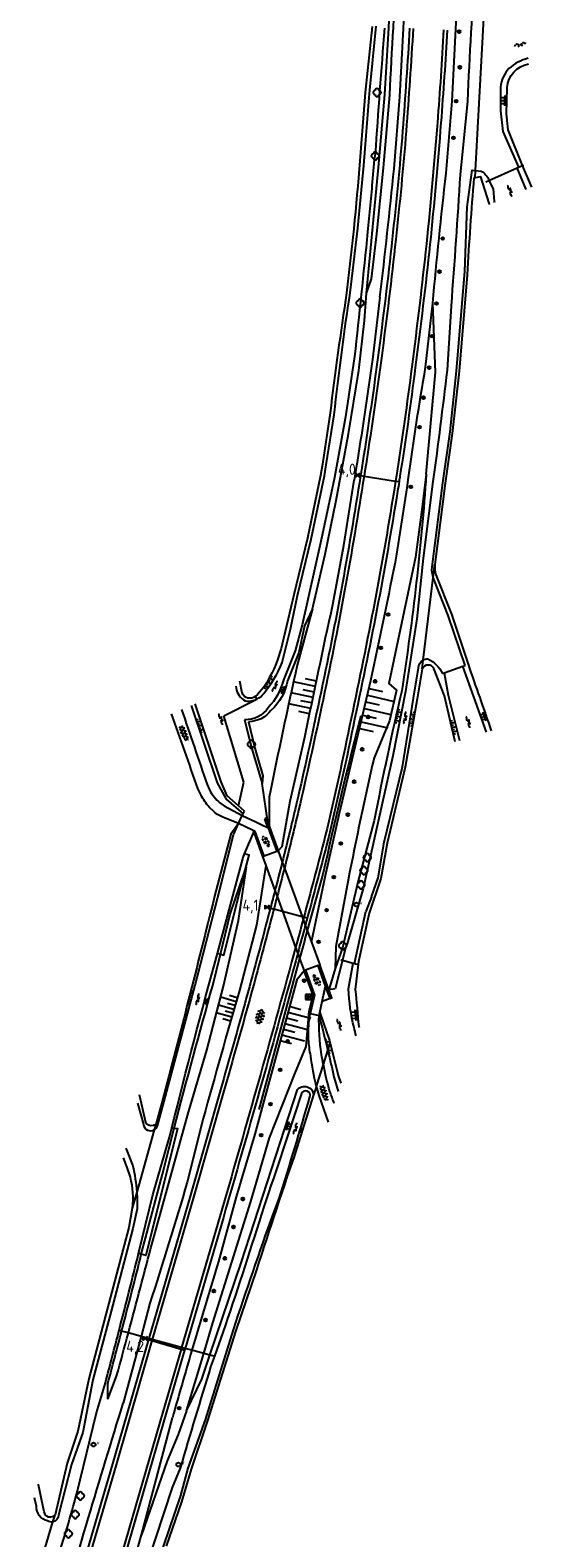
# Model space of a CAD drawing. Extents: x 121149 to 123702, y 457169 to 470031.
# Tile 54 of 87: x 122138 to 122251, y 465658 to 465996. Entities that reach past the tile are written whole.
import ezdxf

# ---------------------------------------------------------------- set-up
doc = ezdxf.new("R2010")
doc.units = 0
doc.header["$LTSCALE"] = 4
doc.layers.get('0').update_dxf_attribs({"color": 8, "linetype": 'CONTINUOUS'})
doc.layers.add('REFERENTIE', color=8, linetype='CONTINUOUS')
doc.styles.add('ISO', font='ISO')

# ---------------------------------------------------------------- blocks, each defined once
blk = doc.blocks.new('talud')
at = {"color": 0}
for p, q in [((0, 0.75), (0.5, 0.75)), ((0, 0.5), (1, 0.5)), ((0, 0.25), (0.5, 0.25)), ((0, 0), (1, 0)), ((0, -0.25), (0.5, -0.25)), ((0, -0.5), (1, -0.5)), ((0, -0.75), (0.5, -0.75))]:
    blk.add_line(p, q, dxfattribs=at)
blk = doc.blocks.new('water')
at = {"color": 0, "linetype": 'ByBlock', "lineweight": -2}
for centre, start, end in [((-0.01, 0.75), 129.7446, 230.2554), ((-0.32, 1.12), 309.7446, 50.2554), ((-0.32, 0.37), 309.7446, 50.2554), ((0.32, 0.01), 129.7446, 230.2554), ((0, 0.38), 309.7446, 50.2554), ((-0.01, -0.74), 129.7446, 230.2554), ((-0.32, -0.37), 309.7446, 50.2554), ((-0.32, -1.12), 309.7446, 50.2554), ((0, -0.37), 309.7446, 50.2554)]:
    blk.add_arc(centre, 0.244, start, end, dxfattribs=at)
blk = doc.blocks.new('struik')
at = {"color": 0, "linetype": 'Continuous'}
for centre, start, end in [((-0.44, 0), 91.0912, 268.9013), ((0, 0.44), 1.0233, 178.9632), ((0.44, 0), 271.6625, 88.3448), ((0, -0.45), 180.4729, 359.5406)]:
    blk.add_arc(centre, 0.45, start, end, dxfattribs=at)
blk = doc.blocks.new('boom')
at = {"color": 0}
for radius in [0.315, 0.225, 0.135]:
    blk.add_circle((0, 0), radius, dxfattribs=at)
blk = doc.blocks.new('kilometerpaal')
at = {"color": 0}
for p, q in [((-0.44, 0.44), (0.44, -0.44)), ((-0.44, -0.44), (-0.44, 0.44)), ((0.44, 0.44), (-0.44, -0.44)), ((0.44, -0.44), (0.44, 0.44))]:
    blk.add_line(p, q, dxfattribs=at)
at = {"color": 0, "style": 'ISO'}
blk.add_attdef('KILOMETERPAAL', (0.59, 0.87), '', height=2.5, dxfattribs=at)
blk = doc.blocks.new('asfalt4')
at = {"color": 0, "linetype": 'ByBlock', "lineweight": -2}
for p, q in [((-0.63, 0.38), (0.64, 1.04)), ((-0.63, 0.4), (0.66, -0.42)), ((-0.57, -0.3), (0.73, 0.38)), ((-0.53, 1.07), (0.74, 0.27)), ((-0.52, 1.14), (0.54, 1.69)), ((-0.43, 1.75), (0.63, 1.08)), ((-0.56, -0.38), (0.58, -1.1)), ((-0.49, -0.96), (0.67, -0.36)), ((-0.46, -1.19), (0.39, -1.73)), ((-0.34, -1.59), (0.57, -1.11))]:
    blk.add_line(p, q, dxfattribs=at)
blk = doc.blocks.new('beton4')
at = {"color": 0, "linetype": 'ByBlock', "lineweight": -2}
for p, q in [((-0.68, 0.66), (-0.45, 0.52)), ((-0.45, 0.26), (-0.68, 0.13)), ((-0.23, 1.44), (-0.45, 1.31)), ((-0.45, 1.31), (-0.45, 1.05)), ((-0.45, 1.05), (-0.23, 0.92)), ((-0.45, 0.52), (-0.45, 0.26)), ((0, 1.31), (-0.23, 1.44)), ((-0.23, 0.92), (0, 1.05)), ((0, 1.05), (0, 1.31)), ((0, 0.52), (0.23, 0.66)), ((0, 0.26), (0, 0.52)), ((0.23, 0.13), (0, 0.26)), ((0.23, 0.66), (0.45, 0.52)), ((0.45, 0.26), (0.23, 0.13)), ((0.45, 0.52), (0.45, 0.26)), ((-0.45, -0.26), (-0.23, -0.13)), ((-0.45, -0.52), (-0.45, -0.26)), ((-0.23, -0.66), (-0.45, -0.52)), ((-0.23, -0.13), (0, -0.26)), ((0, -0.52), (-0.23, -0.66)), ((0, -0.26), (0, -0.52)), ((0, -1.05), (0.23, -0.92)), ((0.23, -0.92), (0.45, -1.05)), ((0.45, -0.26), (0.68, -0.13)), ((0.45, -0.52), (0.45, -0.26)), ((0.68, -0.66), (0.45, -0.52))]:
    blk.add_line(p, q, dxfattribs=at)
blk = doc.blocks.new('verklikker')
at = {"color": 0}
blk.add_circle((0, 0), 0.45, dxfattribs=at)
at = {"color": 0, "style": 'ISO'}
blk.add_attdef('VERKLIKKER', (0.7, 0), '', height=0.9, dxfattribs=at)
blk = doc.blocks.new('schk')
at = {"color": 0}
for p, q in [((0.86, 0.56), (-0.86, 0.56)), ((-0.86, 0.56), (-0.86, -0.56)), ((0.86, -0.56), (0.86, 0.56)), ((-0.86, -0.56), (0.86, -0.56))]:
    blk.add_line(p, q, dxfattribs=at)
at = {"color": 0, "linetype": 'Continuous'}
for p, q in [((-0.86, 0.56), (0.86, -0.56)), ((-0.86, -0.56), (0.86, 0.56))]:
    blk.add_line(p, q, dxfattribs=at)
blk = doc.blocks.new('asfalt6')
at = {"color": 0, "linetype": 'ByBlock', "lineweight": -2}
for p, q in [((-0.93, 0.18), (0.7, 1.13)), ((-0.89, -0.52), (0.89, 0.52)), ((-0.89, 0.52), (0.89, -0.52)), ((-0.76, 1.01), (0.3, 1.62)), ((-0.7, 1.13), (0.93, 0.18)), ((-0.3, 1.62), (0.76, 1.01)), ((-0.93, -0.18), (0.7, -1.13)), ((-0.76, -1.01), (0.3, -1.62)), ((-0.7, -1.13), (0.93, -0.18)), ((-0.3, -1.62), (0.76, -1.01))]:
    blk.add_line(p, q, dxfattribs=at)

msp = doc.modelspace()

# ---------------------------------------------------------------- linework, layer by layer
at = {"layer": 'REFERENTIE'}
for points in [[(122213.525, 465936.742), (122216.251, 465964.873), (122217.639, 465981.197), (122218.573, 465996.143), (122219.871, 466026.491), (122220.078, 466041.819)], [(122219.72, 465964.596), (122221.018, 465980.719), (122221.868, 465995.998), (122223.258, 466027.32)], [(122237.982, 465964.186), (122240.724, 466014.749)], [(122231.392, 465963.596), (122232.738, 465979.766), (122234.3, 466010.697)], [(122209.962, 465937.422), (122211.583, 465951.322), (122212.947, 465965.333), (122214.2, 465981.459), (122215.718, 465996.515)], [(122214.78, 465996.466), (122213.258, 465981.676)], [(122243.549, 465982.886), (122243.578, 465977.574), (122244.097, 465972.941), (122247.617, 465964.923)], [(122248.53, 465965.333), (122245.29, 465973.285), (122244.925, 465976.866), (122245.063, 465982.816)], [(122213.525, 465936.742), (122214.646, 465939.954), (122215.892, 465950.057), (122217.346, 465964.805), (122218.739, 465981.14)], [(122236.144, 465979.721), (122234.509, 465963.266)], [(122215.505, 465967.932), (122215.235, 465966.63), (122214.73, 465960.849), (122214.724, 465960.186), (122213.783, 465950.472)], [(122240.983, 465961.949), (122247.28, 465964.772)], [(122247.28, 465964.772), (122247.617, 465964.923)], [(122249.355, 465959.978), (122247.28, 465964.772)], [(122247.617, 465964.923), (122248.53, 465965.333)], [(122248.53, 465965.333), (122248.764, 465965.438)], [(122250.593, 465960.49), (122248.53, 465965.333)], [(122228.297, 465876.039), (122230.626, 465894.25), (122232.253, 465905.653), (122233.714, 465919.333), (122235.608, 465941.553), (122236.13, 465956.074), (122237.184, 465964.254), (122237.982, 465964.186)], [(122237.896, 465962.598), (122237.59, 465962.549)], [(122237.896, 465962.598), (122237.982, 465964.186)], [(122241.172, 465956.595), (122241.06, 465956.883), (122239.16, 465962.801), (122237.896, 465962.598)], [(122237.982, 465964.186), (122239.221, 465964.08)], [(122240.283, 465961.635), (122240.983, 465961.949)], [(122240.983, 465961.949), (122241.899, 465960.129), (122242.14, 465957.25), (122242.223, 465957.03)], [(122210.694, 465951.146), (122209.094, 465936.817)], [(122236.097, 465940.85), (122234.294, 465919.277)], [(122201.449, 465866.014), (122204.256, 465878.3), (122206.767, 465890.279), (122209.521, 465905.252), (122211.791, 465919.435), (122213.087, 465930.605), (122213.525, 465936.742)], [(122216.548, 465935.846), (122214.896, 465921.892)], [(122226.764, 465920.134), (122228.404, 465934.497)], [(122226.95, 465896.197), (122229.027, 465919.035), (122228.404, 465934.497)], [(122232.493, 465933.898), (122231.586, 465919.458)], [(122210.858, 465922.517), (122208.855, 465909.069), (122206.82, 465897.942), (122206.351, 465895.461), (122203.413, 465881.498), (122199.13, 465862.453), (122197.559, 465856.655), (122195.012, 465850.303)], [(122234.294, 465919.277), (122232.747, 465905.335)], [(122194.686, 465854.034), (122196.496, 465861.44), (122198.091, 465869.015), (122201.136, 465881.657), (122204.107, 465895.785), (122204.53, 465898.297), (122206.301, 465909.5)], [(122205.393, 465909.911), (122203.671, 465898.43)], [(122232.747, 465905.335), (122231.197, 465894.161)], [(122203.671, 465898.43), (122203.262, 465895.907)], [(122211.189, 465897.264), (122210.805, 465894.818)], [(122203.262, 465895.907), (122200.362, 465881.827)], [(122206.001, 465867.012), (122208.445, 465880.233), (122210.805, 465894.818)], [(122228.443, 465894.588), (122226.255, 465877.382), (122224.844, 465863.819), (122222.287, 465847.531), (122219.451, 465833.075), (122212.808, 465803.391), (122209.228, 465791.009), (122208.871, 465790.135), (122208.167, 465787.376)], [(122212.237, 465895.99), (122212.22, 465895.88)], [(122212.22, 465895.88), (122213.01, 465895.756)], [(122213.027, 465895.865), (122213.01, 465895.756)], [(122213.01, 465895.756), (122220.059, 465894.651)], [(122226.95, 465896.197), (122226.012, 465888.78), (122224.502, 465877.629), (122218.556, 465849.327), (122220.273, 465847.791), (122218.715, 465840.954), (122215.225, 465832.63)], [(122220.247, 465895.859), (122220.059, 465894.651)], [(122220.059, 465894.651), (122220.849, 465894.527)], [(122222.629, 465893.11), (122222.969, 465895.437)], [(122231.197, 465894.161), (122228.875, 465875.976)], [(122220.375, 465878.276), (122222.629, 465893.11)], [(122200.362, 465881.827), (122197.274, 465869.191)], [(122228.515, 465873.037), (122228.875, 465875.976)], [(122229.094, 465873.665), (122232.623, 465864.828), (122236.287, 465853.605)], [(122226.249, 465854.548), (122228.515, 465873.037)], [(122228.515, 465873.037), (122228.373, 465873.489)], [(122235.64, 465853.349), (122231.867, 465864.547), (122228.755, 465872.266), (122228.515, 465873.037)], [(122197.274, 465869.191), (122194.664, 465858.148)], [(122201.449, 465866.014), (122199.657, 465862.211), (122198.357, 465856.256), (122195.87, 465849.935)], [(122201.449, 465866.014), (122198.022, 465853.437)], [(122226.012, 465852.615), (122226.249, 465854.548)], [(122235.129, 465853.167), (122235.64, 465853.349)], [(122201.209, 465791.371), (122204.342, 465806.334), (122207.532, 465820.292), (122214.543, 465849.992)], [(122214.671, 465801.543), (122216.144, 465805.776), (122217.516, 465813.762), (122221.638, 465830.665), (122224.104, 465846.032), (122225.163, 465852.818)], [(122226.012, 465852.615), (122224.926, 465845.895)], [(122233.447, 465836.233), (122231.031, 465846.538), (122228.605, 465852.638)], [(122230.539, 465851.542), (122230.971, 465851.695)], [(122230.971, 465851.695), (122235.129, 465853.167)], [(122230.971, 465851.695), (122231.836, 465846.708), (122234.416, 465836.53)], [(122240.424, 465838.37), (122235.129, 465853.167)], [(122184.233, 465848.746), (122184.338, 465848.257)], [(122185.661, 465847.113), (122185.186, 465849.83)], [(122174.262, 465844.399), (122180.08, 465827.093), (122182.126, 465823.436), (122185.884, 465820.083)], [(122184.862, 465821.893), (122182.346, 465824.161), (122180.965, 465827.304), (122175.144, 465844.776)], [(122181.563, 465842.082), (122189.01, 465845.814)], [(122188.601, 465846.406), (122189.01, 465845.814)], [(122224.926, 465845.895), (122222.243, 465830.532)], [(122186.057, 465827.218), (122181.563, 465842.082)], [(122186.234, 465841.178), (122187.858, 465834.68), (122190.166, 465826.903)], [(122187.111, 465840.733), (122188.523, 465834.858), (122190.312, 465828.63), (122190.166, 465826.903)], [(122193.769, 465811.799), (122194.62, 465812.801), (122196.446, 465822.983), (122199.729, 465837.298)], [(122222.243, 465830.532), (122218.179, 465813.54)], [(122177.821, 465826.654), (122178.349, 465825.477)], [(122184.862, 465821.893), (122186.057, 465827.218)], [(122191.412, 465818.212), (122190.166, 465826.903)], [(122176.465, 465824.29), (122175.764, 465825.771)], [(122191.735, 465823.814), (122191.739, 465817.32)], [(122179.307, 465820.619), (122178.302, 465821.582)], [(122180.706, 465822.555), (122181.689, 465821.873), (122185.717, 465819.766)], [(122184.857, 465817.98), (122185.717, 465819.766)], [(122186.201, 465820.686), (122184.862, 465821.893)], [(122185.717, 465819.766), (122185.884, 465820.083)], [(122185.717, 465819.766), (122188.723, 465818.309)], [(122185.884, 465820.083), (122186.201, 465820.686)], [(122166.701, 465750.232), (122168.228, 465755.764), (122175.144, 465781.749), (122180.142, 465801.119), (122183.713, 465815.384), (122184.857, 465817.98)], [(122184.857, 465817.98), (122181.692, 465819.203)], [(122184.857, 465817.98), (122183.135, 465815.593)], [(122188.152, 465816.379), (122184.857, 465817.98)], [(122188.152, 465816.379), (122188.275, 465816.038)], [(122188.608, 465816.157), (122188.152, 465816.379)], [(122188.723, 465818.309), (122189.981, 465817.698)], [(122189.981, 465817.698), (122191.484, 465816.97)], [(122191.412, 465818.212), (122191.067, 465819.15), (122190.729, 465819.026)], [(122191.073, 465818.09), (122190.729, 465819.026)], [(122191.484, 465816.97), (122191.073, 465818.09)], [(122191.412, 465818.212), (122191.739, 465817.32)], [(122191.484, 465816.97), (122193.423, 465811.683)], [(122191.739, 465817.32), (122193.769, 465811.799)], [(122215.277, 465818.633), (122211.627, 465804.826), (122208.187, 465790.087), (122206.555, 465785.496)], [(122183.135, 465815.593), (122179.434, 465801.384)], [(122186.221, 465811.131), (122188.275, 465816.038)], [(122188.275, 465816.038), (122190.268, 465810.529)], [(122190.592, 465810.661), (122188.608, 465816.157)], [(122218.179, 465813.54), (122216.727, 465805.625)], [(122180.135, 465788.823), (122185.887, 465810.333), (122186.221, 465811.131)], [(122186.37, 465807.482), (122187.222, 465810.837), (122186.221, 465811.131)], [(122190.268, 465810.529), (122190.592, 465810.661)], [(122190.268, 465810.529), (122191.002, 465808.506)], [(122193.423, 465811.683), (122190.592, 465810.661)], [(122193.423, 465811.683), (122193.769, 465811.799)], [(122193.769, 465811.799), (122194.672, 465809.319)], [(122165.574, 465724.167), (122173.52, 465752.771), (122177.789, 465767.183), (122181.484, 465781.548), (122184.856, 465796.214), (122186.626, 465808.233)], [(122180.819, 465788.65), (122181.543, 465788.466), (122186.37, 465807.482)], [(122180.819, 465788.65), (122183.028, 465797.664), (122186.37, 465807.482)], [(122191.002, 465808.506), (122188.91, 465795.181), (122185.067, 465780.544)], [(122186.37, 465807.482), (122186.626, 465808.233)], [(122191.002, 465808.506), (122193.034, 465802.91)], [(122194.672, 465809.319), (122195.16, 465807.981)], [(122195.16, 465807.981), (122199.12, 465797.108)], [(122203.765, 465806.586), (122200.263, 465793.969)], [(122193.034, 465802.91), (122193.516, 465801.584)], [(122209.436, 465805.246), (122206.709, 465790.398), (122206.555, 465785.496)], [(122216.727, 465805.625), (122214.176, 465797.837)], [(122193.516, 465801.584), (122194.711, 465798.293)], [(122214.671, 465801.543), (122213.43, 465798.203)], [(122192.038, 465799.109), (122192.015, 465799.018)], [(122192.015, 465799.018), (122192.787, 465798.81)], [(122192.812, 465798.906), (122192.787, 465798.81)], [(122192.787, 465798.81), (122194.711, 465798.293)], [(122194.711, 465798.293), (122197.659, 465790.174)], [(122194.711, 465798.293), (122199.12, 465797.108)], [(122199.12, 465797.108), (122199.357, 465796.456)], [(122199.12, 465797.108), (122199.505, 465797.004)], [(122199.505, 465797.004), (122199.357, 465796.456)], [(122199.357, 465796.456), (122199.833, 465795.148)], [(122199.505, 465797.004), (122200.277, 465796.797)], [(122210.881, 465786.597), (122213.43, 465798.203)], [(122214.176, 465797.837), (122211.747, 465787.072)], [(122199.833, 465795.148), (122200.263, 465793.969)], [(122200.263, 465793.969), (122201.209, 465791.371)], [(122197.659, 465790.174), (122196.765, 465786.89)], [(122197.659, 465790.174), (122198.133, 465788.868)], [(122201.209, 465791.371), (122203.058, 465786.294)], [(122179.111, 465781.68), (122180.819, 465788.65)], [(122180.135, 465788.823), (122180.819, 465788.65)], [(122198.558, 465787.7), (122189.427, 465753.881)], [(122198.133, 465788.868), (122198.558, 465787.7)], [(122198.558, 465787.7), (122199.545, 465784.98)], [(122202.713, 465786.126), (122199.885, 465785.098)], [(122202.713, 465786.126), (122203.058, 465786.294)], [(122204.37, 465781.542), (122202.713, 465786.126)], [(122205.094, 465780.676), (122203.058, 465786.294)], [(122208.167, 465787.376), (122206.518, 465780.918)], [(122207.813, 465787.477), (122208.167, 465787.376)], [(122208.167, 465787.376), (122210.538, 465786.695)], [(122209.548, 465780.891), (122210.538, 465786.695)], [(122210.538, 465786.695), (122210.881, 465786.597)], [(122210.881, 465786.597), (122211.066, 465786.544)], [(122211.666, 465786.372), (122211.025, 465780.801)], [(122211.066, 465786.544), (122211.666, 465786.372)], [(122211.747, 465787.072), (122211.666, 465786.372)], [(122199.545, 465784.98), (122197.925, 465782.949), (122188.551, 465748.344), (122184.335, 465734.364), (122180.363, 465719.867)], [(122199.545, 465784.98), (122199.885, 465785.098)], [(122201.562, 465779.473), (122199.545, 465784.98)], [(122199.885, 465785.098), (122201.9, 465779.512)], [(122206.555, 465785.496), (122205.094, 465780.676)], [(122177.062, 465699.264), (122179.101, 465706.127), (122187.631, 465733.31), (122191.782, 465747.547), (122197.484, 465761.886), (122200.009, 465767.968), (122200.715, 465775.91), (122201.562, 465779.473)], [(122201.763, 465778.923), (122201.562, 465779.473)], [(122201.9, 465779.512), (122201.763, 465778.923)], [(122203.775, 465778.838), (122204.37, 465781.542)], [(122203.775, 465778.838), (122204.101, 465780.321)], [(122205.185, 465779.365), (122204.37, 465781.542)], [(122206.518, 465780.918), (122205.094, 465780.676)], [(122205.523, 465779.491), (122205.094, 465780.676)], [(122205.402, 465778.767), (122205.185, 465779.365)], [(122205.402, 465778.767), (122205.741, 465778.889), (122205.523, 465779.491)], [(122201.763, 465778.923), (122200.947, 465775.403)], [(122203.063, 465775.604), (122203.611, 465778.093)], [(122203.611, 465778.093), (122203.775, 465778.838)], [(122205.402, 465778.767), (122203.611, 465778.093)], [(122200.947, 465775.403), (122202.918, 465774.949)], [(122202.918, 465774.949), (122203.063, 465775.604)], [(122203.063, 465775.604), (122205.237, 465769.37)], [(122211.804, 465772.466), (122211.866, 465772.274)], [(122205.237, 465769.37), (122205.401, 465768.72)], [(122203.877, 465763.952), (122204.875, 465767.075)], [(122204.875, 465767.075), (122205.401, 465768.72)], [(122205.401, 465768.72), (122207.227, 465761.479)], [(122202.334, 465759.12), (122203.877, 465763.952)], [(122202.334, 465759.12), (122201.696, 465757.177)], [(122206.253, 465761.229), (122207.168, 465757.939), (122207.18, 465757.905)], [(122207.227, 465761.479), (122207.778, 465759.768)], [(122164.205, 465750.699), (122162.686, 465757.18)], [(122180.804, 465758.273), (122174.096, 465734.679), (122164.748, 465702.6)], [(122181.573, 465758.052), (122174.865, 465734.458), (122165.52, 465702.391)], [(122167.787, 465755.687), (122166.312, 465750.529)], [(122178.466, 465698.884), (122185.426, 465719.546), (122198.089, 465758.348)], [(122201.696, 465757.177), (122197.96, 465745.313)], [(122205.02, 465751.086), (122202.952, 465757.007)], [(122162.211, 465755.347), (122163.572, 465750.516)], [(122165.98, 465749.342), (122162.081, 465735.397)], [(122162.48, 465721.608), (122165.645, 465734.773), (122169.418, 465747.664), (122169.958, 465749.803)], [(122170.464, 465749.725), (122171.206, 465749.611), (122164.083, 465721.207), (122163.094, 465721.455)], [(122163.094, 465721.455), (122164.013, 465725.073), (122167.869, 465739.437), (122170.464, 465749.725)], [(122166.312, 465750.529), (122165.98, 465749.342)], [(122169.958, 465749.803), (122170.464, 465749.725)], [(122176.961, 465751.896), (122173.363, 465737.583)], [(122159.037, 465743.102), (122159.845, 465740.912), (122160.574, 465738.708)], [(122159.595, 465745.254), (122161.174, 465741.304)], [(122162.081, 465735.397), (122161.074, 465731.798)], [(122161.074, 465731.798), (122160.292, 465727.474)], [(122192.687, 465730.582), (122193.952, 465733.932)], [(122162.177, 465731.622), (122161.189, 465727.21), (122156.346, 465708.712), (122152.235, 465693.321), (122149.982, 465681.523), (122147.451, 465674.372), (122144.57, 465662.995)], [(122180.702, 465729.946), (122172.119, 465700.604)], [(122181.47, 465729.722), (122172.891, 465700.394)], [(122160.292, 465727.474), (122151.305, 465693.541)], [(122163.094, 465721.455), (122162.48, 465721.608)], [(122188.886, 465717.982), (122184.21, 465704.203)], [(122165.002, 465710.48), (122163.029, 465703.066)], [(122181.872, 465705.42), (122179.46, 465698.615)], [(122164.682, 465702.371), (122156.671, 465674.511), (122148.006, 465644.972), (122138.185, 465611.18), (122138.183, 465611.176)], [(122165.45, 465702.146), (122157.439, 465674.288), (122148.774, 465644.748), (122138.953, 465610.957), (122138.951, 465610.951)], [(122155.327, 465611.937), (122156.77, 465618.118), (122159.449, 465628.083), (122160.676, 465631.659), (122168.169, 465656.238), (122171.955, 465667.424), (122173.56, 465673.559), (122177.436, 465684.407), (122183.727, 465704.543)], [(122158.108, 465704.399), (122157.89, 465704.458)], [(122158.686, 465704.242), (122158.108, 465704.399)], [(122160.189, 465703.835), (122158.686, 465704.242)], [(122163.029, 465703.066), (122159.058, 465688.147)], [(122163.029, 465703.066), (122160.189, 465703.835)], [(122164.748, 465702.6), (122163.029, 465703.066)], [(122164.748, 465702.6), (122164.716, 465702.488), (122164.682, 465702.371)], [(122164.682, 465702.371), (122165.45, 465702.146)], [(122165.52, 465702.391), (122164.748, 465702.6)], [(122165.52, 465702.391), (122165.484, 465702.266), (122165.45, 465702.146)], [(122165.45, 465702.146), (122172.009, 465700.228)], [(122172.119, 465700.604), (122165.52, 465702.391)], [(122184.21, 465704.203), (122177.891, 465684.258)], [(122172.009, 465700.228), (122167.963, 465686.398), (122154.932, 465641.27), (122145.519, 465609.034)], [(122172.776, 465700.003), (122168.731, 465686.175), (122155.7, 465641.047), (122146.287, 465608.809)], [(122172.119, 465700.604), (122172.009, 465700.228)], [(122172.009, 465700.228), (122172.776, 465700.003)], [(122172.891, 465700.394), (122172.119, 465700.604)], [(122172.891, 465700.394), (122172.776, 465700.003)], [(122174.419, 465699.98), (122172.891, 465700.394)], [(122173.234, 465686.38), (122177.062, 465699.264)], [(122173.234, 465686.38), (122176.647, 465693.484), (122178.466, 465698.884)], [(122177.062, 465699.264), (122174.419, 465699.98)], [(122178.466, 465698.884), (122177.062, 465699.264)], [(122179.46, 465698.615), (122178.466, 465698.884)], [(122179.46, 465698.615), (122178.621, 465696.249)], [(122179.651, 465698.563), (122179.46, 465698.615)], [(122148.613, 465667.909), (122153.016, 465685.952), (122155.036, 465692.66)], [(122151.305, 465693.541), (122148.898, 465681.83)], [(122155.623, 465689.019), (122155.561, 465692.42)], [(122155.623, 465689.019), (122157.557, 465694.154)], [(122173.234, 465686.38), (122171.369, 465681.089), (122168.906, 465675.162), (122163.145, 465658.645)], [(122163.145, 465658.645), (122170.048, 465684.796)], [(122148.898, 465681.83), (122146.478, 465674.692)], [(122177.891, 465684.258), (122174.245, 465673.311)], [(122146.478, 465674.692), (122143.756, 465663.092)], [(122171.802, 465673.579), (122169.982, 465669.246), (122164.326, 465651.947), (122141.945, 465576.742)], [(122174.245, 465673.311), (122172.101, 465666.042)], [(122141.347, 465663.778), (122140.027, 465669.8), (122139.969, 465669.993)], [(122139.576, 465665.022), (122139.157, 465666.877)], [(122172.101, 465666.042), (122168.689, 465656.076)], [(122139.944, 465650.41), (122143.28, 465661.51)], [(122143.28, 465661.51), (122143.756, 465663.092)], [(122155.805, 465632.648), (122163.145, 465658.645)]]:
    msp.add_lwpolyline(points, dxfattribs=at)
for points in [[(122218.739, 465981.14, -0.0039712), (122220.547, 466011.37)], [(122237.846, 466010.523, 0.0043514), (122236.144, 465979.721)], [(122217.57, 465996.106, 0.0032282), (122215.505, 465967.932)], [(122223.198, 465996.091, -0.0044309), (122221.634, 465973.085)], [(122223.997, 465996.043, -0.0044309), (122222.431, 465973.022)], [(122230.829, 465995.708, -0.0049147), (122229.421, 465974.953)], [(122231.627, 465995.662, -0.004911), (122230.219, 465974.891)], [(122249.775, 465989.333, 0.1176669), (122245.454, 465987.071)], [(122245.454, 465987.071, 0.1598993), (122243.549, 465982.886)], [(122245.063, 465982.816, -0.3428581), (122249.828, 465988.067)], [(122213.258, 465981.676, -0.0054374), (122210.694, 465951.146)], [(122229.421, 465974.953, -0.0068349), (122226.955, 465947.751)], [(122230.219, 465974.891, -0.0068294), (122227.751, 465947.667)], [(122221.634, 465973.085, -0.0071711), (122219.298, 465948.831)], [(122222.431, 465973.022, -0.0072456), (122220.093, 465948.744)], [(122216.548, 465935.846, 0.0048029), (122219.72, 465964.596)], [(122228.404, 465934.497, -0.0059766), (122231.392, 465963.596)], [(122234.509, 465963.266, -0.0040177), (122232.493, 465933.898)], [(122237.59, 465962.549, 0.0058536), (122236.097, 465940.85)], [(122239.221, 465964.08, -0.1996216), (122240.983, 465961.949)], [(122213.783, 465950.472, -0.003041), (122210.858, 465922.517)], [(122219.298, 465948.831, -0.0063706), (122216.091, 465922.311)], [(122220.093, 465948.744, -0.0063705), (122216.884, 465922.205)], [(122226.955, 465947.751, -0.006063), (122223.69, 465920.203)], [(122227.751, 465947.667, -0.0060948), (122224.483, 465920.101)], [(122209.094, 465936.817, 0.0073263), (122205.393, 465909.911)], [(122206.301, 465909.5, -0.0098486), (122209.962, 465937.422)], [(122214.896, 465921.892, -0.0045028), (122211.189, 465897.264)], [(122216.091, 465922.311, -0.0060221), (122212.409, 465897.075)], [(122216.884, 465922.205, -0.0060124), (122213.2, 465896.952)], [(122223.69, 465920.203, -0.0068622), (122220.247, 465895.859)], [(122224.483, 465920.101, -0.0068566), (122221.038, 465895.737)], [(122222.969, 465895.437, -0.0081393), (122226.764, 465920.134)], [(122231.586, 465919.458, -0.0040573), (122228.443, 465894.588)], [(122212.22, 465895.88, -0.0055298), (122207.864, 465870.173)], [(122213.01, 465895.756, -0.0055505), (122208.651, 465870.029)], [(122212.409, 465897.075, 0.0001425), (122212.237, 465895.99)], [(122213.2, 465896.952, 0.00104), (122213.027, 465895.865)], [(122220.059, 465894.651, -0.0005273), (122219.72, 465892.508)], [(122220.849, 465894.527, -0.0005267), (122220.51, 465892.382)], [(122221.038, 465895.737, -0.0008068), (122220.849, 465894.527)], [(122226.95, 465896.197, -0.0209554), (122221.434, 465847.676)], [(122219.72, 465892.508, -0.0070954), (122215.096, 465866.032)], [(122220.51, 465892.382, -0.0070952), (122215.882, 465865.881)], [(122214.543, 465849.992, 0.0038844), (122220.375, 465878.276)], [(122228.373, 465873.489, -0.0909697), (122228.297, 465876.039)], [(122228.875, 465875.976, 0.0878311), (122229.094, 465873.665)], [(122199.729, 465837.298, -0.0033715), (122206.001, 465867.012)], [(122207.864, 465870.173, -0.007323), (122202.686, 465844.225)], [(122208.651, 465870.029, -0.0073609), (122203.468, 465844.058)], [(122215.096, 465866.032, -0.004425), (122209.754, 465839.847)], [(122215.882, 465865.881, -0.004394), (122210.537, 465839.685)], [(122194.664, 465858.148, -0.0723037), (122191.845, 465850.753)], [(122190.513, 465847.063, 0.0753577), (122194.686, 465854.034)], [(122198.022, 465853.437, 0.0050256), (122191.735, 465823.814)], [(122225.163, 465852.818, -0.2428648), (122226.249, 465854.548)], [(122228.605, 465852.638, 0.635173), (122226.012, 465852.615)], [(122226.249, 465854.548, -0.125778), (122227.305, 465854.855)], [(122227.305, 465854.855, -0.1614448), (122230.539, 465851.542)], [(122236.287, 465853.605, -0.0010012), (122241.5, 465838.7)], [(122191.845, 465850.753, -0.1105086), (122188.601, 465846.406)], [(122195.012, 465850.303, -0.1218976), (122191.528, 465843.87)], [(122184.338, 465848.257, 0.247683), (122186.36, 465845.417)], [(122188.601, 465846.406, -0.4854392), (122185.661, 465847.113)], [(122189.01, 465845.814, 0.1148533), (122190.513, 465847.063)], [(122195.87, 465849.935, -0.163339), (122192.138, 465843.276)], [(122221.434, 465847.676, 0.0089844), (122215.277, 465818.633)], [(122172.082, 465843.468, -0.003044), (122177.821, 465826.654)], [(122191.528, 465843.87, -0.2504515), (122186.234, 465841.178)], [(122186.36, 465845.417, 0.1589193), (122189.01, 465845.814)], [(122192.138, 465843.276, -0.2285463), (122187.111, 465840.733)], [(122202.686, 465844.225, -0.0050557), (122197.543, 465821.083)], [(122203.468, 465844.058, -0.0050934), (122198.322, 465820.9)], [(122175.764, 465825.771, 0.0012464), (122169.851, 465842.514)], [(122212.245, 465842.069, 0.0069875), (122203.765, 465806.586)], [(122209.754, 465839.847, -0.0104737), (122203.905, 465813.575)], [(122210.537, 465839.685, -0.0105241), (122204.68, 465813.378)], [(122215.225, 465832.63, 0.0082197), (122209.436, 465805.246)], [(122178.302, 465821.582, -0.0512793), (122176.465, 465824.29)], [(122178.349, 465825.477, 0.095641), (122180.706, 465822.555)], [(122181.692, 465819.203, -0.0764841), (122179.307, 465820.619)], [(122197.543, 465821.083, -0.0034851), (122194.672, 465809.319)], [(122198.322, 465820.9, -0.0038839), (122195.16, 465807.981)], [(122203.905, 465813.575, -0.0014577), (122199.505, 465797.004)], [(122204.68, 465813.378, -0.0015132), (122200.277, 465796.797)], [(122194.672, 465809.319, -0.0018699), (122193.034, 465802.91)], [(122195.16, 465807.981, -0.0018727), (122193.516, 465801.584)], [(122193.034, 465802.91, -0.0010492), (122192.038, 465799.109)], [(122179.434, 465801.384, -0.0032555), (122167.787, 465755.687)], [(122193.516, 465801.584, -0.0006986), (122192.812, 465798.906)], [(122192.015, 465799.018, -0.0039249), (122186.604, 465778.838)], [(122192.787, 465798.81, -0.0039578), (122187.375, 465778.625)], [(122199.357, 465796.456, -0.0005934), (122197.659, 465790.174)], [(122200.277, 465796.797, -0.0001522), (122199.833, 465795.148)], [(122199.833, 465795.148, -0.0005935), (122198.133, 465788.868)], [(122200.263, 465793.969, 0.0010801), (122198.558, 465787.7)], [(122169.958, 465749.803, -0.0066404), (122180.135, 465788.823)], [(122196.765, 465786.89, -0.0034198), (122180.702, 465729.946)], [(122197.537, 465786.679, -0.0034236), (122181.47, 465729.722)], [(122198.133, 465788.868, -0.0001158), (122197.537, 465786.679)], [(122170.464, 465749.725, -0.0049755), (122179.111, 465781.68)], [(122185.067, 465780.544, 0.0032757), (122176.961, 465751.896)], [(122210.76, 465772.276, -0.0550254), (122209.548, 465780.891)], [(122211.025, 465780.801, -0.0027689), (122211.804, 465772.466)], [(122186.604, 465778.838, -0.0033043), (122180.804, 465758.273)], [(122187.375, 465778.625, -0.0033031), (122181.573, 465758.052)], [(122200.566, 465769.651, -0.0327094), (122200.6, 465772.769)], [(122200.6, 465772.769, -0.0277333), (122200.947, 465775.403)], [(122203.465, 465766.239, -0.0446582), (122202.918, 465774.949)], [(122202.918, 465774.949, -0.0037066), (122204.875, 465767.075)], [(122211.222, 465770.406, -0.006297), (122210.76, 465772.276)], [(122201.062, 465765.916, -0.0390761), (122200.566, 465769.651)], [(122202.334, 465759.12, -0.0376715), (122201.062, 465765.916)], [(122203.877, 465763.952, -0.0078521), (122203.465, 465766.239)], [(122204.875, 465767.075, -0.0027456), (122206.253, 465761.229)], [(122205.335, 465757.954, -0.0216892), (122203.877, 465763.952)], [(122198.089, 465758.348, -0.666113), (122201.696, 465757.177)], [(122202.952, 465757.007, -0.0122277), (122202.334, 465759.12)], [(122198.967, 465757.46, -0.0044477), (122190.53, 465732.093)], [(122193.952, 465733.932, 0.0073336), (122200.857, 465756.719)], [(122200.857, 465756.719, 0.9560022), (122198.967, 465757.46)], [(122206.318, 465755.207, 0.0004382), (122205.335, 465757.954)], [(122163.572, 465750.516, 0.5342203), (122165.98, 465749.342)], [(122166.312, 465750.529, -0.3274543), (122164.205, 465750.699)], [(122165.98, 465749.342, 0.1831195), (122166.701, 465750.232)], [(122197.96, 465745.313, 0.0045351), (122188.886, 465717.982)], [(122160.574, 465738.708, -0.093192), (122161.074, 465731.798)], [(122161.174, 465741.304, -0.0387634), (122162.081, 465735.397)], [(122162.081, 465735.397, -0.0243753), (122162.177, 465731.622)], [(122173.363, 465737.583, -0.0066695), (122165.002, 465710.48)], [(122190.53, 465732.093, -0.0050183), (122181.872, 465705.42)], [(122183.727, 465704.543, -0.0069939), (122192.687, 465730.582)], [(122160.189, 465703.835, 0.0022143), (122165.574, 465724.167)], [(122158.108, 465704.399, 0.0021991), (122162.48, 465721.608)], [(122158.686, 465704.242, 0.0023065), (122163.094, 465721.455)], [(122180.363, 465719.867, 0.0029118), (122174.419, 465699.98)], [(122155.036, 465692.66, 0.0015394), (122158.108, 465704.399)], [(122155.561, 465692.42, 0.0015858), (122158.686, 465704.242)], [(122157.557, 465694.154, 0.0010403), (122160.189, 465703.835)], [(122174.419, 465699.98, 0.0021821), (122170.048, 465684.796)], [(122178.621, 465696.249, 0.0040218), (122171.802, 465673.579)], [(122143.637, 465636.38, -0.0052719), (122159.058, 465688.147)], [(122144.04, 465652.574, 0.0189802), (122148.613, 465667.909)], [(122142.07, 465661.758, -0.3570926), (122139.576, 465665.022)], [(122143.756, 465663.092, -0.6924047), (122141.347, 465663.778)], [(122143.28, 465661.51, -0.2016513), (122142.07, 465661.758)], [(122144.57, 465662.995, -0.3434242), (122143.28, 465661.51)]]:
    msp.add_lwpolyline(points, format="xyb", dxfattribs=at)

# ---------------------------------------------------------------- block references
at = {"layer": 'REFERENTIE', "linetype": 'Continuous'}
for name, p in [('boom', (122234.32, 465995.312)), ('boom', (122234.455, 465987.323)), ('struik', (122215.913, 465981.68)), ('boom', (122233.661, 465979.737)), ('boom', (122233.066, 465971.522)), ('struik', (122215.491, 465967.48)), ('boom', (122230.611, 465948.973)), ('boom', (122229.883, 465941.559)), ('struik', (122212.122, 465934.522)), ('boom', (122229.262, 465934.415)), ('boom', (122228.266, 465927.096)), ('boom', (122227.554, 465920.05)), ('boom', (122226.34, 465913.322)), ('boom', (122225.39, 465906.73)), ('boom', (122223.47, 465893.37)), ('boom', (122218.377, 465864.763)), ('boom', (122216.766, 465857.285)), ('boom', (122215.508, 465849.787)), ('boom', (122213.942, 465841.793)), ('struik', (122187.772, 465835.697)), ('boom', (122212.55, 465834.552)), ('boom', (122210.797, 465827.307)), ('boom', (122209.37, 465819.939)), ('boom', (122207.822, 465813.491)), ('struik', (122213.723, 465810.329)), ('boom', (122206.229, 465805.942)), ('struik', (122212.955, 465807.421)), ('struik', (122212.318, 465804.206)), ('boom', (122204.619, 465798.541)), ('boom', (122202.764, 465791.447)), ('struik', (122208.219, 465790.578)), ('boom', (122199.601, 465782.757)), ('schk', (122200.729, 465779.068)), ('boom', (122195.883, 465769.164)), ('boom', (122194.22, 465762.788)), ('boom', (122192.026, 465755.097)), ('boom', (122189.931, 465748.157)), ('boom', (122185.843, 465733.851)), ('boom', (122183.747, 465727.573)), ('boom', (122181.771, 465720.541)), ('boom', (122179.332, 465713.236)), ('boom', (122177.479, 465706.735)), ('boom', (122171.536, 465686.988)), ('struik', (122149.436, 465667.353)), ('struik', (122148.283, 465663.179)), ('struik', (122146.77, 465658.868))]:
    msp.add_blockref(name, p, dxfattribs=at)
for name, p, rotation in [('water', (122247.969, 465992.404), 282.5350233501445), ('water', (122245.738, 465959.661), 20.79072527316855), ('water', (122193.093, 465848.687), 333.2555797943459), ('asfalt4', (122172.604, 465838.16), 24.00319024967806), ('water', (122180.963, 465841.312), 20.17394494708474), ('water', (122222.239, 465841.633), 349.7464019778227), ('water', (122236.407, 465840.646), 18.67058341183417), ('beton4', (122190.928, 465814.133), 199.8851651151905), ('beton4', (122202.465, 465782.675), 19.99289398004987), ('water', (122175.79, 465778.564), 345.4634907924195), ('asfalt6', (122189.7, 465774.722), 345.0464352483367), ('water', (122207.484, 465772.901), 19.50357323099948), ('asfalt4', (122204.008, 465757.586), 19.21431186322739), ('water', (122197.675, 465749.628), 342.4888044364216)]:
    msp.add_blockref(name, p, dxfattribs=dict(at, rotation=rotation))
for p, xscale, yscale, rotation in [((122244.993, 465979.799), 1.311343, 1.311343, 178.6891125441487), ((122191.261, 465849.724), 0.997214, 2, 330.5545712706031), ((122201.572, 465846.173), 5.011687, 5.011687, 168.2685518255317), ((122195.148, 465847.653), 0.995707, 0.995707, 157.0658612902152), ((122213.077, 465843.724), 6.112835, 6.112835, 346.8276407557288), ((122220.195, 465842.082), 1.004097, 2, 347.514532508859), ((122175.831, 465839.733), 0.944474, 2, 18.58845355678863), ((122224.116, 465841.258), 0.768531, 2, 170.1086416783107), ((122232.692, 465839.455), 0.953042, 2, 13.1613441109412), ((122240.335, 465842.018), 1.144854, 1.144854, 199.2262766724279), ((122173.826, 465779.097), 0.591902, 2, 345.5176098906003), ((122183.851, 465776.302), 3.600359, 3.600359, 164.0065133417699), ((122178.074, 465777.933), 0.860048, 0.860048, 164.557908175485), ((122195.263, 465773.185), 5.271384, 5.271384, 344.8011255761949), ((122211.574, 465775.012), 1.408827, 1.408827, 185.2128389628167), ((122204.65, 465767.995), 0.77195, 2, 13.64011302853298), ((122195.467, 465750.352), 1.117563, 1.117563, 341.8568777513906), ((122199.167, 465749.145), 0.522162, 0.522162, 162.5019670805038)]:
    msp.add_blockref('talud', p, dxfattribs=dict(at, xscale=xscale, yscale=yscale, rotation=rotation))
ref = msp.add_blockref('kilometerpaal', (122211.559, 465895.961), dxfattribs=at)
ref.add_attrib('KILOMETERPAAL', '4,0', (122207.158, 465896.04), dxfattribs={"layer": '0', "color": 0, "height": 2.5, "style": 'ISO'})
ref = msp.add_blockref('kilometerpaal', (122191.297, 465799.211), dxfattribs=at)
ref.add_attrib('KILOMETERPAAL', '4,1', (122185.771, 465798.422), dxfattribs={"layer": '0', "color": 0, "height": 2.5, "style": 'ISO'})
for p in [(122211.304, 465799.785), (122152.38, 465678.845), (122171.403, 465674.365)]:
    msp.add_blockref('verklikker', p, dxfattribs=at).add_auto_attribs({'VERKLIKKER': 'v'})
ref = msp.add_blockref('kilometerpaal', (122163.971, 465702.579), dxfattribs=at)
ref.add_attrib('KILOMETERPAAL', '4,2', (122159.725, 465699.592), dxfattribs={"layer": '0', "color": 0, "height": 2.5, "style": 'ISO'})

doc.saveas('drawing.dxf')
